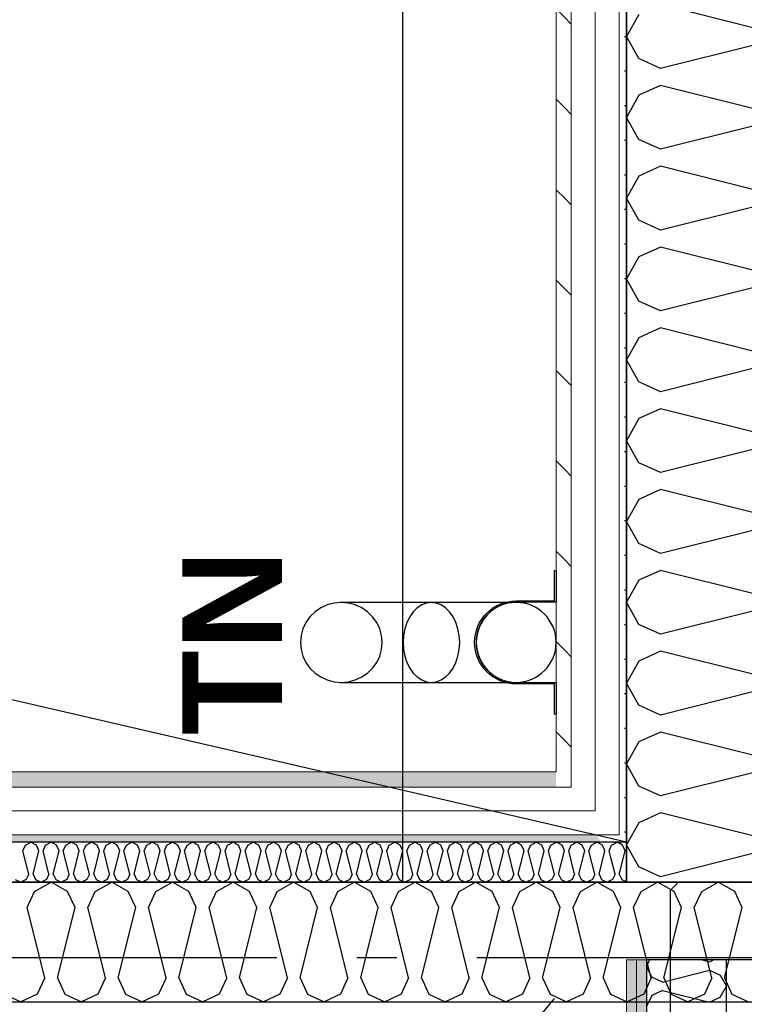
# Model space of a CAD drawing. Header units: millimetres. Extents: x -117798 to 93698, y -182207 to 252400.
# Tile 73 of 222: x -69582 to -68676, y -28275 to -27042. Entities that reach past the tile are written whole.
import ezdxf
from ezdxf.enums import TextEntityAlignment as Align

# ---------------------------------------------------------------- set-up
doc = ezdxf.new("R2010")
doc.units = ezdxf.units.MM
doc.header["$LTSCALE"] = 0.5
doc.header["$MEASUREMENT"] = 0
for name, pattern in [('Akselinje', [1500, 1000, -200, 100, -200]), ('Over snittplan', [260, 150, -50, 10, -50]), ('PLINE', [0])]:
    doc.linetypes.add(name, pattern=pattern)
for name, color, linetype in [('222- Søyler', 7, 'Continuous'), ('223- Bjelker', 7, 'Continuous'), ('232- Ikke-bærende yttervegger', 7, 'Continuous'), ('232- Ikke-bærende yttervegger (Skravur)', 7, 'Continuous'), ('232- Ikke-bærende yttervegger (Skravur)(Nye konstruksjoner)', 7, 'Continuous'), ('232- Ikke-bærende yttervegger(Nye konstruksjoner)', 7, 'Continuous'), ('235- Utvendig kledning og overflate (Skravur)(Nye konstruksjoner)', 7, 'Continuous'), ('242- Ikke-bærende innervegger (Skravur)(Nye konstruksjoner)', 7, 'Continuous'), ('242- Ikke-bærende innervegger(Nye konstruksjoner)', 7, 'Continuous'), ('261- Primærkonstruksjon (tak)', 7, 'Continuous'), ('261- Primærkonstruksjon (tak)(Nye konstruksjoner)', 7, 'Continuous'), ('262- Taktekking(Nye konstruksjoner)', 7, 'Continuous'), ('265- Gesimser_ takrenner og nedløp(Nye konstruksjoner)', 7, 'Continuous'), ('82-- Modullinjer', 7, 'Continuous'), ('BYGG(Nye konstruksjoner)', 7, 'Continuous')]:
    doc.layers.add(name, color=color, linetype=linetype)
doc.layers.add('235- Utvendig kledning og overflate(Nye konstruksjoner)', color=7, linetype='Continuous', lineweight=0)
doc.layers.add('236- Innvendig kledning og overflate(Nye konstruksjoner)', color=7, linetype='Continuous', lineweight=0)
doc.styles.add('GENERATED_STYLE_4', font='arial.ttf')
pattern_1 = [(90, (0, 0), (-86.60254, 0), [0, -50]), (90, (-43.3, 25), (-86.60254, 0), [0, -50])]
pattern_2 = [(225, (0, 0), (-56.56854, 56.56854), [80, 0])]
pattern_3 = [(0, (0, 0), (0, 43.30127), [0, -25]), (0, (12.5, 21.65), (0, 43.30127), [0, -25])]

# ---------------------------------------------------------------- blocks, each defined once
blk = doc.blocks.new('*X28')
at = {"layer": '242- Ikke-bærende innervegger (Skravur)(Nye konstruksjoner)', "linetype": 'PLINE'}
for p, q in [((-68794.6, -28219.4), (-68798.2, -28227)), ((-68728.4, -28219.4), (-68719.4, -28221.7)), ((-68719.4, -28221.7), (-68714.5, -28219.4)), ((-68791.6, -28240.8), (-68798.2, -28227)), ((-68778.1, -28247), (-68719.4, -28232.3)), ((-68719.4, -28232.3), (-68705.9, -28238.5)), ((-68778.1, -28247), (-68791.6, -28240.8)), ((-68705.9, -28238.5), (-68698.2, -28252.3)), ((-68778.1, -28257.6), (-68791.6, -28263.8)), ((-68778.1, -28257.6), (-68719.4, -28272.3)), ((-68705.9, -28266.1), (-68698.2, -28252.3)), ((-68791.6, -28263.8), (-68798.2, -28277.6)), ((-68719.4, -28272.3), (-68705.9, -28266.1))]:
    blk.add_line(p, q, dxfattribs=at)
blk = doc.blocks.new('*X80')
at = {"layer": '232- Ikke-bærende yttervegger (Skravur)', "linetype": 'PLINE'}
for p, q in [((-69563.8, -28133.5), (-69543.1, -28121.9)), ((-69522.4, -28133.5), (-69543.1, -28121.9)), ((-69487.9, -28133.5), (-69467.2, -28121.9)), ((-69446.5, -28133.5), (-69467.2, -28121.9)), ((-69412, -28133.5), (-69391.3, -28121.9)), ((-69370.6, -28133.5), (-69391.3, -28121.9)), ((-69336.2, -28133.5), (-69315.4, -28121.9)), ((-69294.7, -28133.5), (-69315.4, -28121.9)), ((-69260.3, -28133.5), (-69239.6, -28121.9)), ((-69218.8, -28133.5), (-69239.6, -28121.9)), ((-69184.4, -28133.5), (-69163.7, -28121.9)), ((-69143, -28133.5), (-69163.7, -28121.9)), ((-69108.5, -28133.5), (-69087.8, -28121.9)), ((-69067.1, -28133.5), (-69087.8, -28121.9)), ((-69032.7, -28133.5), (-69011.9, -28121.9)), ((-68991.2, -28133.5), (-69011.9, -28121.9)), ((-68956.8, -28133.5), (-68936.1, -28121.9)), ((-68915.3, -28133.5), (-68936.1, -28121.9)), ((-68880.9, -28133.5), (-68860.2, -28121.9)), ((-68839.4, -28133.5), (-68860.2, -28121.9)), ((-68805, -28133.5), (-68784.3, -28121.9)), ((-68763.6, -28133.5), (-68784.3, -28121.9)), ((-68729.1, -28133.5), (-68708.4, -28121.9)), ((-68687.7, -28133.5), (-68708.4, -28121.9)), ((-69573.1, -28153.8), (-69563.8, -28133.5)), ((-69513.1, -28153.8), (-69522.4, -28133.5)), ((-69497.2, -28153.8), (-69487.9, -28133.5)), ((-69437.2, -28153.8), (-69446.5, -28133.5)), ((-69421.3, -28153.8), (-69412, -28133.5)), ((-69361.4, -28153.8), (-69370.6, -28133.5)), ((-69345.4, -28153.8), (-69336.2, -28133.5)), ((-69285.5, -28153.8), (-69294.7, -28133.5)), ((-69269.5, -28153.8), (-69260.3, -28133.5)), ((-69209.6, -28153.8), (-69218.8, -28133.5)), ((-69193.7, -28153.8), (-69184.4, -28133.5)), ((-69133.7, -28153.8), (-69143, -28133.5)), ((-69117.8, -28153.8), (-69108.5, -28133.5)), ((-69057.8, -28153.8), (-69067.1, -28133.5)), ((-69041.9, -28153.8), (-69032.7, -28133.5)), ((-68982, -28153.8), (-68991.2, -28133.5)), ((-68966, -28153.8), (-68956.8, -28133.5)), ((-68906.1, -28153.8), (-68915.3, -28133.5)), ((-68890.1, -28153.8), (-68880.9, -28133.5)), ((-68830.2, -28153.8), (-68839.4, -28133.5)), ((-68814.3, -28153.8), (-68805, -28133.5)), ((-68754.3, -28153.8), (-68763.6, -28133.5)), ((-68738.4, -28153.8), (-68729.1, -28133.5)), ((-68678.4, -28153.8), (-68687.7, -28133.5)), ((-69551.1, -28241.8), (-69573.1, -28153.8)), ((-69535.1, -28241.8), (-69513.1, -28153.8)), ((-69475.2, -28241.8), (-69497.2, -28153.8)), ((-69459.2, -28241.8), (-69437.2, -28153.8)), ((-69399.3, -28241.8), (-69421.3, -28153.8)), ((-69383.4, -28241.8), (-69361.4, -28153.8)), ((-69323.4, -28241.8), (-69345.4, -28153.8)), ((-69307.5, -28241.8), (-69285.5, -28153.8)), ((-69247.5, -28241.8), (-69269.5, -28153.8)), ((-69231.6, -28241.8), (-69209.6, -28153.8)), ((-69171.7, -28241.8), (-69193.7, -28153.8)), ((-69155.7, -28241.8), (-69133.7, -28153.8)), ((-69095.8, -28241.8), (-69117.8, -28153.8)), ((-69079.8, -28241.8), (-69057.8, -28153.8)), ((-69019.9, -28241.8), (-69041.9, -28153.8)), ((-69004, -28241.8), (-68982, -28153.8)), ((-68944, -28241.8), (-68966, -28153.8)), ((-68928.1, -28241.8), (-68906.1, -28153.8)), ((-68868.1, -28241.8), (-68890.1, -28153.8)), ((-68852.2, -28241.8), (-68830.2, -28153.8)), ((-68792.3, -28241.8), (-68814.3, -28153.8)), ((-68776.3, -28241.8), (-68754.3, -28153.8)), ((-68716.4, -28241.8), (-68738.4, -28153.8)), ((-68700.4, -28241.8), (-68678.4, -28153.8)), ((-69551.1, -28241.8), (-69560.3, -28262.1)), ((-69535.1, -28241.8), (-69525.9, -28262.1)), ((-69475.2, -28241.8), (-69484.4, -28262.1)), ((-69459.2, -28241.8), (-69450, -28262.1)), ((-69399.3, -28241.8), (-69408.5, -28262.1)), ((-69383.4, -28241.8), (-69374.1, -28262.1)), ((-69323.4, -28241.8), (-69332.7, -28262.1)), ((-69307.5, -28241.8), (-69298.2, -28262.1)), ((-69247.5, -28241.8), (-69256.8, -28262.1)), ((-69231.6, -28241.8), (-69222.3, -28262.1)), ((-69171.7, -28241.8), (-69180.9, -28262.1)), ((-69155.7, -28241.8), (-69146.5, -28262.1)), ((-69095.8, -28241.8), (-69105, -28262.1)), ((-69079.8, -28241.8), (-69070.6, -28262.1)), ((-69019.9, -28241.8), (-69029.1, -28262.1)), ((-69004, -28241.8), (-68994.7, -28262.1)), ((-68944, -28241.8), (-68953.3, -28262.1)), ((-68928.1, -28241.8), (-68918.8, -28262.1)), ((-68868.1, -28241.8), (-68877.4, -28262.1)), ((-68852.2, -28241.8), (-68843, -28262.1)), ((-68792.3, -28241.8), (-68801.5, -28262.1)), ((-68776.3, -28241.8), (-68767.1, -28262.1)), ((-68716.4, -28241.8), (-68725.6, -28262.1)), ((-68700.4, -28241.8), (-68691.2, -28262.1)), ((-69601.7, -28262.1), (-69581, -28271.9)), ((-69560.3, -28262.1), (-69581, -28271.9)), ((-69525.9, -28262.1), (-69505.1, -28271.9)), ((-69484.4, -28262.1), (-69505.1, -28271.9)), ((-69450, -28262.1), (-69429.3, -28271.9)), ((-69408.5, -28262.1), (-69429.3, -28271.9)), ((-69374.1, -28262.1), (-69353.4, -28271.9)), ((-69332.7, -28262.1), (-69353.4, -28271.9)), ((-69298.2, -28262.1), (-69277.5, -28271.9)), ((-69256.8, -28262.1), (-69277.5, -28271.9)), ((-69222.3, -28262.1), (-69201.6, -28271.9)), ((-69180.9, -28262.1), (-69201.6, -28271.9)), ((-69146.5, -28262.1), (-69125.7, -28271.9)), ((-69105, -28262.1), (-69125.7, -28271.9)), ((-69070.6, -28262.1), (-69049.9, -28271.9)), ((-69029.1, -28262.1), (-69049.9, -28271.9)), ((-68994.7, -28262.1), (-68974, -28271.9)), ((-68953.3, -28262.1), (-68974, -28271.9)), ((-68918.8, -28262.1), (-68898.1, -28271.9)), ((-68877.4, -28262.1), (-68898.1, -28271.9)), ((-68843, -28262.1), (-68822.2, -28271.9)), ((-68801.5, -28262.1), (-68822.2, -28271.9)), ((-68767.1, -28262.1), (-68746.4, -28271.9)), ((-68725.6, -28262.1), (-68746.4, -28271.9)), ((-68691.2, -28262.1), (-68670.5, -28271.9))]:
    blk.add_line(p, q, dxfattribs=at)
blk = doc.blocks.new('*X368')
at = {"layer": '232- Ikke-bærende yttervegger (Skravur)(Nye konstruksjoner)', "linetype": 'PLINE'}
for p, q in [((-68663.3, -27052.9), (-68780.6, -27023.5)), ((-68807.7, -27035.9), (-68823.2, -27063.5)), ((-68807.7, -27091.1), (-68823.2, -27063.5)), ((-68663.3, -27074.1), (-68780.6, -27103.5)), ((-68780.6, -27103.5), (-68807.7, -27091.1)), ((-68780.6, -27124.7), (-68807.7, -27137)), ((-68663.3, -27154), (-68780.6, -27124.7)), ((-68807.7, -27137), (-68823.2, -27164.7)), ((-68807.7, -27192.3), (-68823.2, -27164.7)), ((-68663.3, -27175.3), (-68780.6, -27204.6)), ((-68780.6, -27204.6), (-68807.7, -27192.3)), ((-68780.6, -27225.9), (-68807.7, -27238.2)), ((-68663.3, -27255.2), (-68780.6, -27225.9)), ((-68807.7, -27238.2), (-68823.2, -27265.8)), ((-68807.7, -27293.5), (-68823.2, -27265.8)), ((-68663.3, -27276.5), (-68780.6, -27305.8)), ((-68780.6, -27305.8), (-68807.7, -27293.5)), ((-68780.6, -27327.1), (-68807.7, -27339.4)), ((-68663.3, -27356.4), (-68780.6, -27327.1)), ((-68807.7, -27339.4), (-68823.2, -27367)), ((-68807.7, -27394.6), (-68823.2, -27367)), ((-68663.3, -27377.6), (-68780.6, -27407)), ((-68780.6, -27407), (-68807.7, -27394.6)), ((-68780.6, -27428.2), (-68807.7, -27440.6)), ((-68663.3, -27457.6), (-68780.6, -27428.2)), ((-68807.7, -27440.6), (-68823.2, -27468.2)), ((-68807.7, -27495.8), (-68823.2, -27468.2)), ((-68663.3, -27478.8), (-68780.6, -27508.1)), ((-68780.6, -27508.1), (-68807.7, -27495.8)), ((-68780.6, -27529.4), (-68807.7, -27541.7)), ((-68663.3, -27558.7), (-68780.6, -27529.4)), ((-68807.7, -27541.7), (-68823.2, -27569.4)), ((-68807.7, -27597), (-68823.2, -27569.4)), ((-68663.3, -27580), (-68780.6, -27609.3)), ((-68780.6, -27609.3), (-68807.7, -27597)), ((-68780.6, -27630.6), (-68807.7, -27642.9)), ((-68663.3, -27659.9), (-68780.6, -27630.6)), ((-68807.7, -27642.9), (-68823.2, -27670.5)), ((-68807.7, -27698.2), (-68823.2, -27670.5)), ((-68663.3, -27681.2), (-68780.6, -27710.5)), ((-68780.6, -27710.5), (-68807.7, -27698.2)), ((-68780.6, -27731.7), (-68807.7, -27744.1)), ((-68663.3, -27761.1), (-68780.6, -27731.7)), ((-68807.7, -27744.1), (-68823.2, -27771.7)), ((-68807.7, -27799.3), (-68823.2, -27771.7)), ((-68663.3, -27782.3), (-68780.6, -27811.7)), ((-68780.6, -27811.7), (-68807.7, -27799.3)), ((-68780.6, -27832.9), (-68807.7, -27845.2)), ((-68663.3, -27862.2), (-68780.6, -27832.9)), ((-68807.7, -27845.2), (-68823.2, -27872.9)), ((-68807.7, -27900.5), (-68823.2, -27872.9)), ((-68663.3, -27883.5), (-68780.6, -27912.8)), ((-68780.6, -27912.8), (-68807.7, -27900.5)), ((-68780.6, -27934.1), (-68807.7, -27946.4)), ((-68663.3, -27963.4), (-68780.6, -27934.1)), ((-68807.7, -27946.4), (-68823.2, -27974)), ((-68807.7, -28001.7), (-68823.2, -27974)), ((-68663.3, -27984.7), (-68780.6, -28014)), ((-68780.6, -28014), (-68807.7, -28001.7)), ((-68780.6, -28035.3), (-68807.7, -28047.6)), ((-68663.3, -28064.6), (-68780.6, -28035.3)), ((-68807.7, -28047.6), (-68823.2, -28075.2)), ((-68807.7, -28102.9), (-68823.2, -28075.2)), ((-68663.3, -28085.8), (-68780.6, -28115.2)), ((-68780.6, -28115.2), (-68807.7, -28102.9))]:
    blk.add_line(p, q, dxfattribs=at)
blk = doc.blocks.new('*X408')
at = {"layer": '235- Utvendig kledning og overflate (Skravur)(Nye konstruksjoner)', "linetype": 'PLINE'}
for p, q in [((-68828, -28075.8), (-68832.2, -28073.4)), ((-68824.9, -28082.6), (-68828, -28075.8)), ((-68831.5, -28108.9), (-68824.9, -28082.6)), ((-68823.6, -28121.3), (-68823.2, -28121.5))]:
    blk.add_line(p, q, dxfattribs=at)
blk = doc.blocks.new('*X409')
at = {"layer": '235- Utvendig kledning og overflate (Skravur)(Nye konstruksjoner)', "linetype": 'PLINE'}
for p, q in [((-68844.9, -28082.6), (-68841.8, -28075.8)), ((-68841.8, -28075.8), (-68834.9, -28071.9)), ((-68832.2, -28073.4), (-68834.9, -28071.9)), ((-68842.7, -28091.3), (-68844.9, -28082.6))]:
    blk.add_line(p, q, dxfattribs=at)
blk = doc.blocks.new('*X410')
at = {"layer": '235- Utvendig kledning og overflate (Skravur)(Nye konstruksjoner)', "linetype": 'PLINE'}
for p, q in [((-69578.4, -28082.6), (-69575.3, -28075.8)), ((-69575.3, -28075.8), (-69568.4, -28071.9)), ((-69561.5, -28075.8), (-69568.4, -28071.9)), ((-69558.4, -28082.6), (-69561.5, -28075.8)), ((-69553.1, -28082.6), (-69550, -28075.8)), ((-69550, -28075.8), (-69543.1, -28071.9)), ((-69536.2, -28075.8), (-69543.1, -28071.9)), ((-69533.1, -28082.6), (-69536.2, -28075.8)), ((-69527.8, -28082.6), (-69524.7, -28075.8)), ((-69524.7, -28075.8), (-69517.8, -28071.9)), ((-69510.9, -28075.8), (-69517.8, -28071.9)), ((-69507.8, -28082.6), (-69510.9, -28075.8)), ((-69502.5, -28082.6), (-69499.4, -28075.8)), ((-69499.4, -28075.8), (-69492.5, -28071.9)), ((-69485.6, -28075.8), (-69492.5, -28071.9)), ((-69482.5, -28082.6), (-69485.6, -28075.8)), ((-69477.2, -28082.6), (-69474.1, -28075.8)), ((-69474.1, -28075.8), (-69467.2, -28071.9)), ((-69460.3, -28075.8), (-69467.2, -28071.9)), ((-69457.2, -28082.6), (-69460.3, -28075.8)), ((-69451.9, -28082.6), (-69448.8, -28075.8)), ((-69448.8, -28075.8), (-69441.9, -28071.9)), ((-69435, -28075.8), (-69441.9, -28071.9)), ((-69431.9, -28082.6), (-69435, -28075.8)), ((-69426.6, -28082.6), (-69423.5, -28075.8)), ((-69423.5, -28075.8), (-69416.6, -28071.9)), ((-69409.7, -28075.8), (-69416.6, -28071.9)), ((-69406.6, -28082.6), (-69409.7, -28075.8)), ((-69401.3, -28082.6), (-69398.2, -28075.8)), ((-69398.2, -28075.8), (-69391.3, -28071.9)), ((-69384.4, -28075.8), (-69391.3, -28071.9)), ((-69381.3, -28082.6), (-69384.4, -28075.8)), ((-69376, -28082.6), (-69372.9, -28075.8)), ((-69372.9, -28075.8), (-69366, -28071.9)), ((-69359.1, -28075.8), (-69366, -28071.9)), ((-69356, -28082.6), (-69359.1, -28075.8)), ((-69350.7, -28082.6), (-69347.6, -28075.8)), ((-69347.6, -28075.8), (-69340.7, -28071.9)), ((-69333.8, -28075.8), (-69340.7, -28071.9)), ((-69330.7, -28082.6), (-69333.8, -28075.8)), ((-69325.4, -28082.6), (-69322.4, -28075.8)), ((-69322.4, -28075.8), (-69315.4, -28071.9)), ((-69308.5, -28075.8), (-69315.4, -28071.9)), ((-69305.5, -28082.6), (-69308.5, -28075.8)), ((-69300.1, -28082.6), (-69297.1, -28075.8)), ((-69297.1, -28075.8), (-69290.2, -28071.9)), ((-69283.2, -28075.8), (-69290.2, -28071.9)), ((-69280.2, -28082.6), (-69283.2, -28075.8)), ((-69274.8, -28082.6), (-69271.8, -28075.8)), ((-69271.8, -28075.8), (-69264.9, -28071.9)), ((-69258, -28075.8), (-69264.9, -28071.9)), ((-69254.9, -28082.6), (-69258, -28075.8)), ((-69249.6, -28082.6), (-69246.5, -28075.8)), ((-69246.5, -28075.8), (-69239.6, -28071.9)), ((-69232.7, -28075.8), (-69239.6, -28071.9)), ((-69229.6, -28082.6), (-69232.7, -28075.8)), ((-69224.3, -28082.6), (-69221.2, -28075.8)), ((-69221.2, -28075.8), (-69214.3, -28071.9)), ((-69207.4, -28075.8), (-69214.3, -28071.9)), ((-69204.3, -28082.6), (-69207.4, -28075.8)), ((-69199, -28082.6), (-69195.9, -28075.8)), ((-69195.9, -28075.8), (-69189, -28071.9)), ((-69182.1, -28075.8), (-69189, -28071.9)), ((-69179, -28082.6), (-69182.1, -28075.8)), ((-69173.7, -28082.6), (-69170.6, -28075.8)), ((-69170.6, -28075.8), (-69163.7, -28071.9)), ((-69156.8, -28075.8), (-69163.7, -28071.9)), ((-69153.7, -28082.6), (-69156.8, -28075.8)), ((-69148.4, -28082.6), (-69145.3, -28075.8)), ((-69145.3, -28075.8), (-69138.4, -28071.9)), ((-69131.5, -28075.8), (-69138.4, -28071.9)), ((-69128.4, -28082.6), (-69131.5, -28075.8)), ((-69123.1, -28082.6), (-69120, -28075.8)), ((-69120, -28075.8), (-69113.1, -28071.9)), ((-69106.2, -28075.8), (-69113.1, -28071.9)), ((-69103.1, -28082.6), (-69106.2, -28075.8)), ((-69097.8, -28082.6), (-69094.7, -28075.8)), ((-69094.7, -28075.8), (-69087.8, -28071.9)), ((-69080.9, -28075.8), (-69087.8, -28071.9)), ((-69077.8, -28082.6), (-69080.9, -28075.8)), ((-69072.5, -28082.6), (-69069.4, -28075.8)), ((-69069.4, -28075.8), (-69062.5, -28071.9)), ((-69055.6, -28075.8), (-69062.5, -28071.9)), ((-69052.5, -28082.6), (-69055.6, -28075.8)), ((-69047.2, -28082.6), (-69044.1, -28075.8)), ((-69044.1, -28075.8), (-69037.2, -28071.9)), ((-69030.3, -28075.8), (-69037.2, -28071.9)), ((-69027.2, -28082.6), (-69030.3, -28075.8)), ((-69021.9, -28082.6), (-69018.8, -28075.8)), ((-69018.8, -28075.8), (-69011.9, -28071.9)), ((-69005, -28075.8), (-69011.9, -28071.9)), ((-69001.9, -28082.6), (-69005, -28075.8)), ((-68996.6, -28082.6), (-68993.5, -28075.8)), ((-68993.5, -28075.8), (-68986.6, -28071.9)), ((-68979.7, -28075.8), (-68986.6, -28071.9)), ((-68976.6, -28082.6), (-68979.7, -28075.8)), ((-68971.3, -28082.6), (-68968.3, -28075.8)), ((-68968.3, -28075.8), (-68961.3, -28071.9)), ((-68954.4, -28075.8), (-68961.3, -28071.9)), ((-68951.4, -28082.6), (-68954.4, -28075.8)), ((-68946, -28082.6), (-68943, -28075.8)), ((-68943, -28075.8), (-68936.1, -28071.9)), ((-68929.1, -28075.8), (-68936.1, -28071.9)), ((-68926.1, -28082.6), (-68929.1, -28075.8)), ((-68920.7, -28082.6), (-68917.7, -28075.8)), ((-68917.7, -28075.8), (-68910.8, -28071.9)), ((-68903.8, -28075.8), (-68910.8, -28071.9)), ((-68900.8, -28082.6), (-68903.8, -28075.8)), ((-68895.5, -28082.6), (-68892.4, -28075.8)), ((-68892.4, -28075.8), (-68885.5, -28071.9)), ((-68878.6, -28075.8), (-68885.5, -28071.9)), ((-68875.5, -28082.6), (-68878.6, -28075.8)), ((-68870.2, -28082.6), (-68867.1, -28075.8)), ((-68867.1, -28075.8), (-68860.2, -28071.9)), ((-68853.3, -28075.8), (-68860.2, -28071.9)), ((-68850.2, -28082.6), (-68853.3, -28075.8)), ((-69571, -28111.9), (-69578.4, -28082.6)), ((-69565.7, -28111.9), (-69558.4, -28082.6)), ((-69545.7, -28111.9), (-69553.1, -28082.6)), ((-69540.4, -28111.9), (-69533.1, -28082.6)), ((-69520.4, -28111.9), (-69527.8, -28082.6)), ((-69515.1, -28111.9), (-69507.8, -28082.6)), ((-69495.2, -28111.9), (-69502.5, -28082.6)), ((-69489.8, -28111.9), (-69482.5, -28082.6)), ((-69469.9, -28111.9), (-69477.2, -28082.6)), ((-69464.5, -28111.9), (-69457.2, -28082.6)), ((-69444.6, -28111.9), (-69451.9, -28082.6)), ((-69439.3, -28111.9), (-69431.9, -28082.6)), ((-69419.3, -28111.9), (-69426.6, -28082.6)), ((-69414, -28111.9), (-69406.6, -28082.6)), ((-69394, -28111.9), (-69401.3, -28082.6)), ((-69388.7, -28111.9), (-69381.3, -28082.6)), ((-69368.7, -28111.9), (-69376, -28082.6)), ((-69363.4, -28111.9), (-69356, -28082.6)), ((-69343.4, -28111.9), (-69350.7, -28082.6)), ((-69338.1, -28111.9), (-69330.7, -28082.6)), ((-69318.1, -28111.9), (-69325.4, -28082.6)), ((-69312.8, -28111.9), (-69305.5, -28082.6)), ((-69292.8, -28111.9), (-69300.1, -28082.6)), ((-69287.5, -28111.9), (-69280.2, -28082.6)), ((-69267.5, -28111.9), (-69274.8, -28082.6)), ((-69262.2, -28111.9), (-69254.9, -28082.6)), ((-69242.2, -28111.9), (-69249.6, -28082.6)), ((-69236.9, -28111.9), (-69229.6, -28082.6)), ((-69216.9, -28111.9), (-69224.3, -28082.6)), ((-69211.6, -28111.9), (-69204.3, -28082.6)), ((-69191.6, -28111.9), (-69199, -28082.6)), ((-69186.3, -28111.9), (-69179, -28082.6)), ((-69166.3, -28111.9), (-69173.7, -28082.6)), ((-69161, -28111.9), (-69153.7, -28082.6)), ((-69141.1, -28111.9), (-69148.4, -28082.6)), ((-69135.7, -28111.9), (-69128.4, -28082.6)), ((-69115.8, -28111.9), (-69123.1, -28082.6)), ((-69110.4, -28111.9), (-69103.1, -28082.6)), ((-69090.5, -28111.9), (-69097.8, -28082.6)), ((-69085.2, -28111.9), (-69077.8, -28082.6)), ((-69065.2, -28111.9), (-69072.5, -28082.6)), ((-69059.9, -28111.9), (-69052.5, -28082.6)), ((-69039.9, -28111.9), (-69047.2, -28082.6)), ((-69034.6, -28111.9), (-69027.2, -28082.6)), ((-69014.6, -28111.9), (-69021.9, -28082.6)), ((-69009.3, -28111.9), (-69001.9, -28082.6)), ((-68989.3, -28111.9), (-68996.6, -28082.6)), ((-68984, -28111.9), (-68976.6, -28082.6)), ((-68964, -28111.9), (-68971.3, -28082.6)), ((-68958.7, -28111.9), (-68951.4, -28082.6)), ((-68938.7, -28111.9), (-68946, -28082.6)), ((-68933.4, -28111.9), (-68926.1, -28082.6)), ((-68913.4, -28111.9), (-68920.7, -28082.6)), ((-68908.1, -28111.9), (-68900.8, -28082.6)), ((-68888.1, -28111.9), (-68895.5, -28082.6)), ((-68882.8, -28111.9), (-68875.5, -28082.6)), ((-68862.8, -28111.9), (-68870.2, -28082.6)), ((-68857.5, -28111.9), (-68850.2, -28082.6)), ((-68837.5, -28111.9), (-68842.7, -28091.3)), ((-69571, -28111.9), (-69574.1, -28118.7)), ((-69565.7, -28111.9), (-69562.6, -28118.7)), ((-69545.7, -28111.9), (-69548.8, -28118.7)), ((-69540.4, -28111.9), (-69537.3, -28118.7)), ((-69520.4, -28111.9), (-69523.5, -28118.7)), ((-69515.1, -28111.9), (-69512, -28118.7)), ((-69495.2, -28111.9), (-69498.2, -28118.7)), ((-69489.8, -28111.9), (-69486.8, -28118.7)), ((-69469.9, -28111.9), (-69472.9, -28118.7)), ((-69464.5, -28111.9), (-69461.5, -28118.7)), ((-69444.6, -28111.9), (-69447.6, -28118.7)), ((-69439.3, -28111.9), (-69436.2, -28118.7)), ((-69419.3, -28111.9), (-69422.4, -28118.7)), ((-69414, -28111.9), (-69410.9, -28118.7)), ((-69394, -28111.9), (-69397.1, -28118.7)), ((-69388.7, -28111.9), (-69385.6, -28118.7)), ((-69368.7, -28111.9), (-69371.8, -28118.7)), ((-69363.4, -28111.9), (-69360.3, -28118.7)), ((-69343.4, -28111.9), (-69346.5, -28118.7)), ((-69338.1, -28111.9), (-69335, -28118.7)), ((-69318.1, -28111.9), (-69321.2, -28118.7)), ((-69312.8, -28111.9), (-69309.7, -28118.7)), ((-69292.8, -28111.9), (-69295.9, -28118.7)), ((-69287.5, -28111.9), (-69284.4, -28118.7)), ((-69267.5, -28111.9), (-69270.6, -28118.7)), ((-69262.2, -28111.9), (-69259.1, -28118.7)), ((-69242.2, -28111.9), (-69245.3, -28118.7)), ((-69236.9, -28111.9), (-69233.8, -28118.7)), ((-69216.9, -28111.9), (-69220, -28118.7)), ((-69211.6, -28111.9), (-69208.5, -28118.7)), ((-69191.6, -28111.9), (-69194.7, -28118.7)), ((-69186.3, -28111.9), (-69183.2, -28118.7)), ((-69166.3, -28111.9), (-69169.4, -28118.7)), ((-69161, -28111.9), (-69157.9, -28118.7)), ((-69141.1, -28111.9), (-69144.1, -28118.7)), ((-69135.7, -28111.9), (-69132.7, -28118.7)), ((-69115.8, -28111.9), (-69118.8, -28118.7)), ((-69110.4, -28111.9), (-69107.4, -28118.7)), ((-69090.5, -28111.9), (-69093.5, -28118.7)), ((-69085.2, -28111.9), (-69082.1, -28118.7)), ((-69065.2, -28111.9), (-69068.3, -28118.7)), ((-69059.9, -28111.9), (-69056.8, -28118.7)), ((-69039.9, -28111.9), (-69043, -28118.7)), ((-69034.6, -28111.9), (-69031.5, -28118.7)), ((-69014.6, -28111.9), (-69017.7, -28118.7)), ((-69009.3, -28111.9), (-69006.2, -28118.7)), ((-68989.3, -28111.9), (-68992.4, -28118.7)), ((-68984, -28111.9), (-68980.9, -28118.7)), ((-68964, -28111.9), (-68967.1, -28118.7)), ((-68958.7, -28111.9), (-68955.6, -28118.7)), ((-68938.7, -28111.9), (-68941.8, -28118.7)), ((-68933.4, -28111.9), (-68930.3, -28118.7)), ((-68913.4, -28111.9), (-68916.5, -28118.7)), ((-68908.1, -28111.9), (-68905, -28118.7)), ((-68888.1, -28111.9), (-68891.2, -28118.7)), ((-68882.8, -28111.9), (-68879.7, -28118.7)), ((-68862.8, -28111.9), (-68865.9, -28118.7)), ((-68857.5, -28111.9), (-68854.4, -28118.7)), ((-68837.5, -28111.9), (-68840.6, -28118.7)), ((-68832.2, -28111.9), (-68831.5, -28108.9)), ((-68832.2, -28111.9), (-68829.1, -28118.7)), ((-69587.9, -28118.7), (-69581, -28121.9)), ((-69574.1, -28118.7), (-69581, -28121.9)), ((-69562.6, -28118.7), (-69555.7, -28121.9)), ((-69548.8, -28118.7), (-69555.7, -28121.9)), ((-69537.3, -28118.7), (-69530.4, -28121.9)), ((-69523.5, -28118.7), (-69530.4, -28121.9)), ((-69512, -28118.7), (-69505.1, -28121.9)), ((-69498.2, -28118.7), (-69505.1, -28121.9)), ((-69486.8, -28118.7), (-69479.8, -28121.9)), ((-69472.9, -28118.7), (-69479.8, -28121.9)), ((-69461.5, -28118.7), (-69454.6, -28121.9)), ((-69447.6, -28118.7), (-69454.6, -28121.9)), ((-69436.2, -28118.7), (-69429.3, -28121.9)), ((-69422.4, -28118.7), (-69429.3, -28121.9)), ((-69410.9, -28118.7), (-69404, -28121.9)), ((-69397.1, -28118.7), (-69404, -28121.9)), ((-69385.6, -28118.7), (-69378.7, -28121.9)), ((-69371.8, -28118.7), (-69378.7, -28121.9)), ((-69360.3, -28118.7), (-69353.4, -28121.9)), ((-69346.5, -28118.7), (-69353.4, -28121.9)), ((-69335, -28118.7), (-69328.1, -28121.9)), ((-69321.2, -28118.7), (-69328.1, -28121.9)), ((-69309.7, -28118.7), (-69302.8, -28121.9)), ((-69295.9, -28118.7), (-69302.8, -28121.9)), ((-69284.4, -28118.7), (-69277.5, -28121.9)), ((-69270.6, -28118.7), (-69277.5, -28121.9)), ((-69259.1, -28118.7), (-69252.2, -28121.9)), ((-69245.3, -28118.7), (-69252.2, -28121.9)), ((-69233.8, -28118.7), (-69226.9, -28121.9)), ((-69220, -28118.7), (-69226.9, -28121.9)), ((-69208.5, -28118.7), (-69201.6, -28121.9)), ((-69194.7, -28118.7), (-69201.6, -28121.9)), ((-69183.2, -28118.7), (-69176.3, -28121.9)), ((-69169.4, -28118.7), (-69176.3, -28121.9)), ((-69157.9, -28118.7), (-69151, -28121.9)), ((-69144.1, -28118.7), (-69151, -28121.9)), ((-69132.7, -28118.7), (-69125.7, -28121.9)), ((-69118.8, -28118.7), (-69125.7, -28121.9)), ((-69107.4, -28118.7), (-69100.5, -28121.9)), ((-69093.5, -28118.7), (-69100.5, -28121.9)), ((-69082.1, -28118.7), (-69075.2, -28121.9)), ((-69068.3, -28118.7), (-69075.2, -28121.9)), ((-69056.8, -28118.7), (-69049.9, -28121.9)), ((-69043, -28118.7), (-69049.9, -28121.9)), ((-69031.5, -28118.7), (-69024.6, -28121.9)), ((-69017.7, -28118.7), (-69024.6, -28121.9)), ((-69006.2, -28118.7), (-68999.3, -28121.9)), ((-68992.4, -28118.7), (-68999.3, -28121.9)), ((-68980.9, -28118.7), (-68974, -28121.9)), ((-68967.1, -28118.7), (-68974, -28121.9)), ((-68955.6, -28118.7), (-68948.7, -28121.9)), ((-68941.8, -28118.7), (-68948.7, -28121.9)), ((-68930.3, -28118.7), (-68923.4, -28121.9)), ((-68916.5, -28118.7), (-68923.4, -28121.9)), ((-68905, -28118.7), (-68898.1, -28121.9)), ((-68891.2, -28118.7), (-68898.1, -28121.9)), ((-68879.7, -28118.7), (-68872.8, -28121.9)), ((-68865.9, -28118.7), (-68872.8, -28121.9)), ((-68854.4, -28118.7), (-68847.5, -28121.9)), ((-68840.6, -28118.7), (-68847.5, -28121.9)), ((-68829.1, -28118.7), (-68823.6, -28121.3))]:
    blk.add_line(p, q, dxfattribs=at)
blk = doc.blocks.new('Standard grid marker[202]', base_point=(20939.5, -28216.9))
at = {"layer": '82-- Modullinjer', "linetype": 'Akselinje'}
blk.add_line((20739.5, -28216.9), (-81321.3, -28216.9), dxfattribs=at)
at = {"layer": '82-- Modullinjer', "style": 'GENERATED_STYLE_4'}
for tag, p in [('AC_MarkerText_1_1', (-81898.8, -28256.9)), ('AC_MarkerText_1_0', (21062, -28256.9))]:
    blk.add_attdef(tag, text='', height=175, rotation=90, dxfattribs=at).set_placement(p, align=Align.TOP_CENTER)
blk = doc.blocks.new('Nedløp kompleks[248]', base_point=(-68961.2, -27821.9))
at = {"layer": '265- Gesimser_ takrenner og nedløp(Nye konstruksjoner)', "linetype": 'PLINE'}
for p, q in [((-68961.2, -27771.9), (-69181.2, -27771.9)), ((-68961.2, -27771.9), (-69067.2, -27771.9)), ((-69181.2, -27871.9), (-68961.2, -27871.9)), ((-69067.2, -27871.9), (-68961.2, -27871.9))]:
    blk.add_line(p, q, dxfattribs=at)
at = {"layer": '265- Gesimser_ takrenner og nedløp(Nye konstruksjoner)', "linetype": 'PLINE', "flags": 128}
for points in [[(-68911.2, -27731.9), (-68911.2, -27771.7), (-68961.2, -27771.7, 1), (-68961.2, -27872.1), (-68911.2, -27872.1), (-68911.2, -27911.9), (-68913.2, -27911.9), (-68913.2, -27873.9), (-68961.2, -27873.9, -1), (-68961.2, -27769.9), (-68913.2, -27769.9), (-68913.2, -27731.9)], [(-68961.2, -27771.9, 1), (-68961.2, -27871.9, 1)], [(-68961.2, -27771.9, 1), (-68961.2, -27871.9, 1)], [(-68961.2, -27871.9, 1), (-68961.2, -27771.9, 1)], [(-68961.2, -27771.9, 1), (-68961.2, -27871.9, 1)], [(-68961.2, -27771.9, 1), (-68961.2, -27871.9, 1)]]:
    blk.add_lwpolyline(points, format="xyb", close=True, dxfattribs=at)
for points in [[(-69180, -27771.9), (-69188.9, -27772.7), (-69197.5, -27774.9), (-69205.6, -27778.6), (-69212.9, -27783.6), (-69219.2, -27789.8), (-69224.3, -27796.9), (-69228.1, -27804.8), (-69230.4, -27813.2), (-69231.2, -27821.9), (-69230.4, -27830.6), (-69228.1, -27839), (-69224.3, -27846.9), (-69219.2, -27854.1), (-69212.9, -27860.2), (-69205.6, -27865.2), (-69197.5, -27868.9), (-69188.9, -27871.2), (-69180, -27871.9), (-69171.1, -27871.2), (-69162.5, -27868.9), (-69154.4, -27865.2), (-69147.1, -27860.2), (-69140.8, -27854.1), (-69135.7, -27846.9), (-69131.9, -27839), (-69129.6, -27830.6), (-69128.8, -27821.9), (-69129.6, -27813.2), (-69131.9, -27804.8), (-69135.7, -27796.9), (-69140.8, -27789.8), (-69147.1, -27783.6), (-69154.4, -27778.6), (-69162.5, -27774.9), (-69171.1, -27772.7)], [(-69067.2, -27771.9), (-69073.4, -27772.7), (-69079.3, -27774.9), (-69084.9, -27778.6), (-69090, -27783.6), (-69094.3, -27789.8), (-69097.8, -27796.9), (-69100.4, -27804.8), (-69102, -27813.2), (-69102.6, -27821.9), (-69102, -27830.6), (-69100.4, -27839), (-69097.8, -27846.9), (-69094.3, -27854.1), (-69090, -27860.2), (-69084.9, -27865.2), (-69079.3, -27868.9), (-69073.4, -27871.2), (-69067.2, -27871.9), (-69061.1, -27871.2), (-69055.1, -27868.9), (-69049.5, -27865.2), (-69044.5, -27860.2), (-69040.1, -27854.1), (-69036.6, -27846.9), (-69034, -27839), (-69032.4, -27830.6), (-69031.9, -27821.9), (-69032.4, -27813.2), (-69034, -27804.8), (-69036.6, -27796.9), (-69040.1, -27789.8), (-69044.5, -27783.6), (-69049.5, -27778.6), (-69055.1, -27774.9), (-69061.1, -27772.7)]]:
    blk.add_lwpolyline(points, close=True, dxfattribs=at)

msp = doc.modelspace()

# ---------------------------------------------------------------- hatches: boundary and pattern name
at = {"layer": '235- Utvendig kledning og overflate (Skravur)(Nye konstruksjoner)', "linetype": 'Continuous'}
h = msp.add_hatch(dxfattribs=at)
h.set_pattern_fill('Prikker_tett', color=256, style=0, pattern_type=2)
h.set_pattern_definition(pattern_3)
h.paths.add_polyline_path([(-68823.2, -28062.9), (-68823.2, -26020.9), (-68832.2, -26020.9), (-68832.2, -28062.9)])
h = msp.add_hatch(dxfattribs=at)
h.set_pattern_fill('Skrålinjer_2', color=256, style=0, pattern_type=2)
h.set_pattern_definition([(315, (0, 0), (56.56854, 56.56854), [80, 0])])
h.paths.add_polyline_path([(-68892.2, -27983.9), (-68892.2, -26069.9), (-68911.2, -26069.9), (-68911.2, -27983.9)])
h = msp.add_hatch(dxfattribs=at)
h.set_pattern_fill('Skrålinjer_2', color=256, style=0, pattern_type=2)
h.set_pattern_definition(pattern_2)
h.paths.add_polyline_path([(-68911.2, -27983.9), (-77768.2, -27983.9), (-77768.2, -28002.9), (-68911.2, -28002.9)])
h = msp.add_hatch(dxfattribs=at)
h.set_pattern_fill('Skrålinjer_2', color=256, style=0, pattern_type=2)
h.set_pattern_definition(pattern_2)
h.paths.add_polyline_path([(-68892.2, -27983.9), (-68911.2, -27983.9), (-68899, -28002.9), (-68892.2, -28002.9)])
h = msp.add_hatch(dxfattribs=at)
h.set_pattern_fill('Skrålinjer_2', color=256, style=0, pattern_type=2)
h.set_pattern_definition(pattern_2)
h.paths.add_polyline_path([(-68899, -28002.9), (-68911.2, -27983.9), (-68911.2, -28002.9)])
h = msp.add_hatch(dxfattribs=at)
h.set_pattern_fill('Prikker_tett', color=256, style=0, pattern_type=2)
h.set_pattern_definition(pattern_3)
h.paths.add_polyline_path([(-68860.8, -28062.9), (-77768.2, -28062.9), (-77768.2, -28071.9), (-68855, -28071.9)])
h = msp.add_hatch(dxfattribs=at)
h.set_pattern_fill('Prikker_tett', color=256, style=0, pattern_type=2)
h.set_pattern_definition(pattern_3)
h.paths.add_polyline_path([(-68832.2, -28071.9), (-68832.2, -28062.9), (-68860.8, -28062.9), (-68855, -28071.9)])
h = msp.add_hatch(dxfattribs=at)
h.set_pattern_fill('Prikker_tett', color=256, style=0, pattern_type=2)
h.set_pattern_definition(pattern_3)
h.paths.add_polyline_path([(-68823.2, -28071.9), (-68823.2, -28062.9), (-68832.2, -28062.9), (-68832.2, -28071.9)])
at = {"layer": '242- Ikke-bærende innervegger (Skravur)(Nye konstruksjoner)', "linetype": 'Continuous'}
h = msp.add_hatch(dxfattribs=at)
h.set_pattern_fill('Gips', color=256, style=0, pattern_type=2)
h.set_pattern_definition(pattern_1)
h.paths.add_polyline_path([(-68823.2, -28219.4), (-68823.2, -39016.9), (-68810.7, -39016.9), (-68810.7, -28219.4)])
h = msp.add_hatch(dxfattribs=at)
h.set_pattern_fill('Gips', color=256, style=0, pattern_type=2)
h.set_pattern_definition(pattern_1)
h.paths.add_polyline_path([(-68810.7, -28219.4), (-68810.7, -39016.9), (-68798.2, -39016.9), (-68798.2, -28219.4)])

# ---------------------------------------------------------------- linework, layer by layer
at = {"layer": '222- Søyler', "linetype": 'PLINE', "flags": 128}
for points in [[(-68768.2, -28131.9), (-68758.2, -28121.9)], [(-68758.2, -28121.9), (-68588.2, -28121.9)], [(-68768.2, -28301.9), (-68768.2, -28131.9)]]:
    msp.add_lwpolyline(points, dxfattribs=at)
at = {"layer": '223- Bjelker', "linetype": 'Over snittplan'}
msp.add_line((-64288.2, -28121.9), (-77768.2, -28121.9), dxfattribs=at)
at = {"layer": '232- Ikke-bærende yttervegger', "linetype": 'PLINE', "flags": 128}
for points in [[(-68823.2, -28121.9), (-77768.2, -28121.9)], [(-77768.2, -28271.9), (-64388.2, -28271.9)]]:
    msp.add_lwpolyline(points, dxfattribs=at)
at = {"layer": '232- Ikke-bærende yttervegger(Nye konstruksjoner)', "linetype": 'PLINE', "flags": 128}
msp.add_lwpolyline([(-68823.2, -25961.9), (-68823.2, -28121.9)], dxfattribs=at)
at = {"layer": '235- Utvendig kledning og overflate(Nye konstruksjoner)', "linetype": 'PLINE'}
for p, q in [((-68832.2, -28032.9), (-68832.2, -26020.9)), ((-68862.2, -26050.9), (-68862.2, -28002.9)), ((-68892.2, -26069.9), (-68892.2, -27983.9)), ((-68892.2, -28002.9), (-68892.2, -27983.9)), ((-68892.2, -28002.9), (-68892.2, -27983.9)), ((-68899, -28002.9), (-77768.2, -28002.9)), ((-68892.2, -28002.9), (-68899, -28002.9)), ((-68862.2, -28032.9), (-68862.2, -28002.9)), ((-68862.2, -28032.9), (-68862.2, -28002.9)), ((-68879.9, -28032.9), (-77768.2, -28032.9)), ((-68862.2, -28032.9), (-68879.9, -28032.9)), ((-68832.2, -28062.9), (-68832.2, -28032.9)), ((-68832.2, -28062.9), (-68832.2, -28032.9)), ((-68860.8, -28062.9), (-77768.2, -28062.9)), ((-68860.8, -28062.9), (-68832.2, -28062.9)), ((-68855, -28071.9), (-77768.2, -28071.9)), ((-68855, -28071.9), (-68832.2, -28071.9)), ((-68832.2, -28071.9), (-68823.2, -28071.9))]:
    msp.add_line(p, q, dxfattribs=at)
at = {"layer": '235- Utvendig kledning og overflate(Nye konstruksjoner)', "linetype": 'PLINE', "flags": 128}
for points in [[(-68823.2, -28062.9), (-68823.2, -26020.9)], [(-68911.2, -26069.9), (-68911.2, -27983.9)], [(-68911.2, -27983.9), (-77768.2, -27983.9)], [(-68823.2, -28071.9), (-68823.2, -28062.9)], [(-68823.2, -28121.9), (-68823.2, -28071.9)], [(-77768.2, -28121.9), (-68823.2, -28121.9)]]:
    msp.add_lwpolyline(points, dxfattribs=at)
at = {"layer": '236- Innvendig kledning og overflate(Nye konstruksjoner)', "linetype": 'PLINE'}
msp.add_line((-68810.7, -28219.4), (-68810.7, -39016.9), dxfattribs=at)
at = {"layer": '236- Innvendig kledning og overflate(Nye konstruksjoner)', "linetype": 'PLINE', "flags": 128}
for points in [[(-68823.2, -28219.4), (-68823.2, -39016.9)], [(-68810.7, -28219.4), (-68823.2, -28219.4)], [(-68798.2, -28219.4), (-68810.7, -28219.4)]]:
    msp.add_lwpolyline(points, dxfattribs=at)
at = {"layer": '242- Ikke-bærende innervegger(Nye konstruksjoner)', "linetype": 'PLINE'}
for p, q in [((-68798.2, -28219.4), (-68798.2, -39016.9)), ((-68698.2, -39016.9), (-68698.2, -28219.4))]:
    msp.add_line(p, q, dxfattribs=at)
at = {"layer": '242- Ikke-bærende innervegger(Nye konstruksjoner)', "linetype": 'PLINE', "flags": 128}
for points in [[(-68698.2, -28219.4), (-68798.2, -28219.4)], [(-68648.2, -28219.4), (-68698.2, -28219.4)]]:
    msp.add_lwpolyline(points, dxfattribs=at)
at = {"layer": '261- Primærkonstruksjon (tak)', "linetype": 'PLINE', "flags": 128}
for points in [[(-77818.2, -28121.9), (-64238.2, -28121.9)], [(-64388.2, -28121.9), (-69600.7, -28121.9)]]:
    msp.add_lwpolyline(points, dxfattribs=at)
at = {"layer": '261- Primærkonstruksjon (tak)(Nye konstruksjoner)', "linetype": 'PLINE', "flags": 128}
for points in [[(-69103.2, -28121.9), (-69103.2, -25961.9)], [(-68823.2, -28121.9), (-68823.2, -25961.9)], [(-68823.2, -25961.9), (-68823.2, -28121.9)], [(-68823.2, -28121.9), (-69103.2, -28121.9)], [(-66593.2, -28121.9), (-68823.2, -28121.9)]]:
    msp.add_lwpolyline(points, dxfattribs=at)
at = {"layer": '262- Taktekking(Nye konstruksjoner)', "linetype": 'PLINE'}
msp.add_line((-68823.2, -28071.9), (-77718.2, -26011.9), dxfattribs=at)
at = {"layer": '262- Taktekking(Nye konstruksjoner)', "linetype": 'PLINE', "flags": 128}
for points in [[(-68823.2, -26011.9), (-68823.2, -28071.9)], [(-68823.2, -28071.9), (-77718.2, -28071.9)]]:
    msp.add_lwpolyline(points, dxfattribs=at)
at = {"layer": 'BYGG(Nye konstruksjoner)', "linetype": 'PLINE'}
msp.add_line((-77663.2, -38767.6), (-68913.2, -28267.6), dxfattribs=at)

# ---------------------------------------------------------------- block references
at = {"layer": '232- Ikke-bærende yttervegger'}
msp.add_blockref('*X80', (0, 0), dxfattribs=at)
at = {"layer": '232- Ikke-bærende yttervegger(Nye konstruksjoner)'}
msp.add_blockref('*X368', (0, 0), dxfattribs=at)
at = {"layer": '235- Utvendig kledning og overflate(Nye konstruksjoner)'}
for name in ['*X410', '*X409', '*X408']:
    msp.add_blockref(name, (0, 0), dxfattribs=at)
at = {"layer": '242- Ikke-bærende innervegger(Nye konstruksjoner)'}
msp.add_blockref('*X28', (0, 0), dxfattribs=at)
at = {"layer": '265- Gesimser_ takrenner og nedløp(Nye konstruksjoner)', "linetype": 'PLINE'}
msp.add_blockref('Nedløp kompleks[248]', (-68961.2, -27821.9), dxfattribs=at)
at = {"layer": '82-- Modullinjer', "linetype": 'PLINE'}
msp.add_blockref('Standard grid marker[202]', (20939.5, -28216.9), dxfattribs=at)

# ---------------------------------------------------------------- texts
at = {"layer": '265- Gesimser_ takrenner og nedløp(Nye konstruksjoner)', "linetype": 'Continuous', "insert": (-69379, -27821.9), "char_height": 125, "attachment_point": 2, "rotation": 90, "style": 'GENERATED_STYLE_4'}
msp.add_mtext('\\A1;{\\pqc;\\fArial|b1|i0|c0|p0;\\W1.000000;TN}', dxfattribs=at)

doc.saveas('drawing.dxf')
